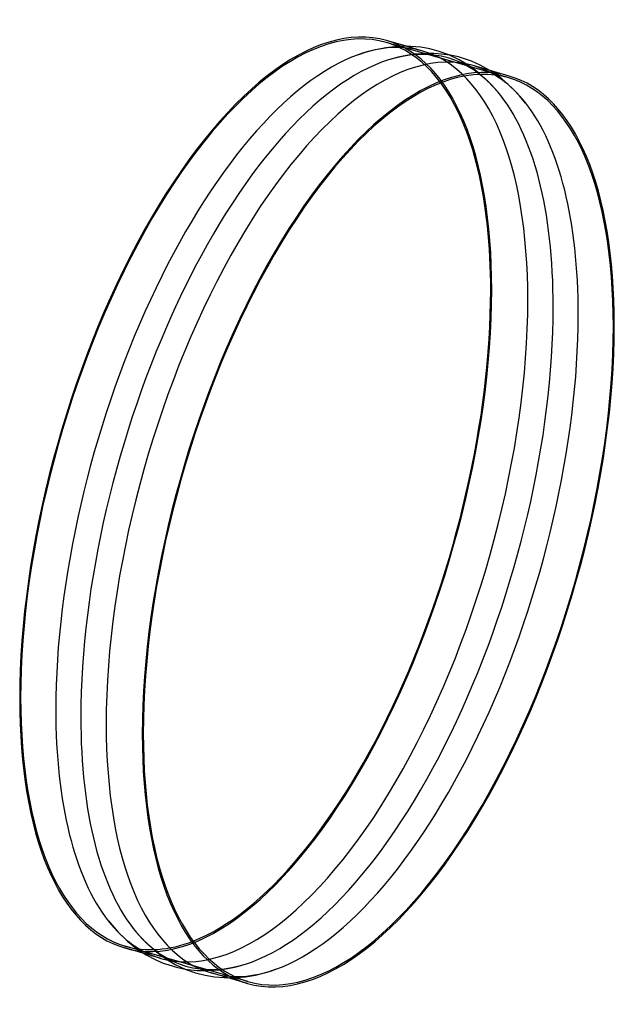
# Model space of a CAD drawing. Header units: millimetres. Extents: x -630 to 630, y -1043 to 1043.
import ezdxf

# ---------------------------------------------------------------- set-up
doc = ezdxf.new("R2010")
doc.units = ezdxf.units.MM
doc.layers.add('HIDDEN', color=7, linetype='Continuous')
doc.layers.add('THICK', color=7, linetype='Continuous')

msp = doc.modelspace()

# ---------------------------------------------------------------- linework, layer by layer
at = {"layer": 'HIDDEN'}
for p, q in [((406.1, 919.4), (146.3, 994.4)), ((224, 976.2), (188.7, 986.4)), ((301.4, 957.4), (279.5, 967.9)), ((317, 948.3), (301.4, 957.4)), ((331.6, 938.3), (317, 948.3)), ((343, 929.4), (331.6, 938.3)), ((362.1, 912.3), (343, 929.4)), ((378.9, 926.7), (366, 935.2)), ((391.6, 917.2), (378.9, 926.7)), ((382.2, 890.6), (362.1, 912.3)), ((403.7, 907), (391.6, 917.2)), ((416.5, 894.9), (403.7, 907)), ((429.3, 881.3), (416.5, 894.9)), ((442, 866), (429.3, 881.3)), ((-146.3, -994.4), (-406.1, -919.4)), ((-330.7, -945.4), (-366, -935.2)), ((-171.4, -963), (-151.2, -957.3)), ((-279.5, -967.9), (-254.2, -970.8)), ((-254.2, -970.8), (-247, -971.2)), ((-247, -971.2), (-231.5, -971.2)), ((-231.5, -971.2), (-206.8, -969.5)), ((-206.8, -969.5), (-189.2, -966.8)), ((-189.2, -966.8), (-171.4, -963)), ((-130.6, -980.5), (-114, -976.6)), ((-114, -976.6), (-101, -972.9)), ((-101, -972.9), (-87.6, -968.4)), ((-188.7, -986.4), (-172.4, -985.9)), ((-172.4, -985.9), (-151.5, -984.1)), ((-151.5, -984.1), (-130.6, -980.5))]:
    msp.add_line(p, q, dxfattribs=at)
for centre, major_axis, start_param, end_param in [((-129.9, 37.5), (-276.2, -956.9), -3.141593, -0.982794), ((-53.4, 15.4), (277.4, 960.8), 0, 0.302305), ((-129.9, 37.5), (-276.2, -956.9), 2.822712, 3.141593), ((-129.9, 37.5), (277.4, 960.8), -0.982794, 0), ((0, 0), (277.6, 961.7), -0.281039, 0.281038), ((-53.4, 15.4), (277.4, 960.8), -0.982794, 0), ((53.4, -15.4), (-277.4, -960.8), 2.839234, 3.141593), ((0, 0), (277.6, 961.7), -0.982794, -0.281039), ((53.4, -15.4), (-277.4, -960.8), 2.158799, 2.839234), ((-129.9, 37.5), (277.4, 960.8), -3.141593, -0.982794), ((-53.4, 15.4), (277.4, 960.8), -3.141593, -0.982794), ((0, 0), (277.6, 961.7), -2.860555, -0.982794), ((53.4, -15.4), (-277.4, -960.8), 0.302305, 2.158799), ((-129.9, 37.5), (-276.2, -956.9), -0.982794, 0), ((-53.4, 15.4), (277.4, 960.8), 2.839234, 3.141593), ((0, 0), (277.6, 961.7), 2.860554, 3.42263), ((-129.9, 37.5), (-276.2, -956.9), 0, 0.318881), ((53.4, -15.4), (-277.4, -960.8), 0, 0.302305)]:
    msp.add_ellipse(centre, major_axis=major_axis, ratio=0.433013, start_param=start_param, end_param=end_param, dxfattribs=at)
at = {"layer": 'THICK'}
for p, q in [((145.6, 983.2), (120.4, 978.2)), ((171.3, 985.9), (145.6, 983.2)), ((188.7, 986.4), (147.4, 998.3)), ((189.8, 986.3), (171.3, 985.9)), ((199, 986), (189.8, 986.3)), ((219.7, 984.1), (199, 986)), ((238.8, 980.7), (219.7, 984.1)), ((259.1, 975.3), (238.8, 980.7)), ((104.1, 973.8), (87.6, 968.4)), ((120.4, 978.2), (104.1, 973.8)), ((171.7, 963.1), (151.2, 957.3)), ((189.7, 966.9), (171.7, 963.1)), ((207.8, 969.6), (189.7, 966.9)), ((233.2, 971.2), (207.8, 969.6)), ((247.2, 971.2), (233.2, 971.2)), ((256.5, 970.6), (247.2, 971.2)), ((281.9, 967.5), (256.5, 970.6)), ((279.5, 967.9), (259.1, 975.3)), ((299.7, 963.6), (281.9, 967.5)), ((316.5, 958.6), (299.7, 963.6)), ((327.2, 954.6), (316.5, 958.6)), ((345.7, 946.4), (327.2, 954.6)), ((407.3, 923.3), (330.7, 945.4)), ((366, 935.2), (345.7, 946.4)), ((-442, -866), (-422, -889.3)), ((-422, -889.3), (-401.8, -908.6)), ((-382.2, -890.6), (-361.9, -912.5)), ((-401.8, -908.6), (-382.4, -924.1)), ((-361.9, -912.5), (-342.8, -929.6)), ((-366, -935.2), (-407.3, -923.3)), ((-382.4, -924.1), (-362.2, -937.5)), ((-362.2, -937.5), (-341.6, -948.3)), ((-342.8, -929.6), (-331.1, -938.6)), ((-341.6, -948.3), (-325.7, -955.2)), ((-331.1, -938.6), (-316.4, -948.7)), ((-325.7, -955.2), (-314.2, -959.3)), ((-316.4, -948.7), (-300.3, -958)), ((-300.3, -958), (-278.2, -968.5)), ((-314.2, -959.3), (-297.7, -964.1)), ((-297.7, -964.1), (-279.5, -967.9)), ((-278.2, -968.5), (-257.5, -975.8)), ((-257.5, -975.8), (-236.8, -981.2)), ((-147.4, -998.3), (-224, -976.2)), ((-236.8, -981.2), (-217.5, -984.4)), ((-217.5, -984.4), (-196.5, -986.1)), ((-196.5, -986.1), (-188.7, -986.4))]:
    msp.add_line(p, q, dxfattribs=at)
for centre, major_axis, start_param, end_param in [((-129.9, 37.5), (277.4, 960.8), 0, 2.158799), ((53.4, -15.4), (-277.4, -960.8), -3.141593, -0.982794), ((-53.4, 15.4), (277.4, 960.8), 0.302305, 2.158799), ((129.9, -37.5), (-277.4, -960.8), -3.141593, -0.982794), ((129.9, -37.5), (276.2, 956.9), 0, 2.158799), ((0, 0), (277.6, 961.7), 0.281038, 2.158799), ((129.9, -37.5), (276.2, 956.9), -0.982794, 0), ((129.9, -37.5), (-277.4, -960.8), 2.158799, 3.141593), ((-129.9, 37.5), (-276.2, -956.9), 2.158799, 2.822712), ((-129.9, 37.5), (-276.2, -956.9), 0.318881, 2.158799), ((129.9, -37.5), (-277.4, -960.8), 0, 2.158799), ((129.9, -37.5), (276.2, 956.9), -3.141593, -0.982794), ((-129.9, 37.5), (277.4, 960.8), 2.158799, 3.141593), ((-53.4, 15.4), (277.4, 960.8), 2.158799, 2.839234), ((0, 0), (277.6, 961.7), 2.158799, 2.860554), ((53.4, -15.4), (-277.4, -960.8), -0.982794, 0), ((129.9, -37.5), (-277.4, -960.8), -0.982794, 0), ((129.9, -37.5), (276.2, 956.9), 2.158799, 3.141593)]:
    msp.add_ellipse(centre, major_axis=major_axis, ratio=0.433013, start_param=start_param, end_param=end_param, dxfattribs=at)

doc.saveas('drawing.dxf')
